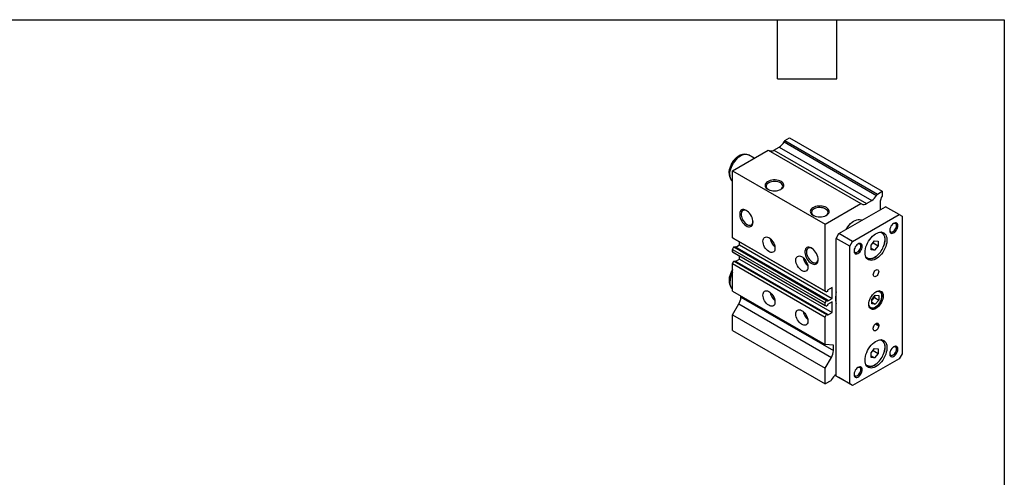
# Model space of a CAD drawing. Header units: millimetres. Extents: x 25 to 1092, y 25 to 838.
# Tile 5 of 5: x 585 to 1092, y 602 to 838. Entities that reach past the tile are written whole.
import ezdxf

# ---------------------------------------------------------------- set-up
doc = ezdxf.new("R2010")
doc.units = ezdxf.units.MM
doc.header["$LTSCALE"] = 4
doc.linetypes.add('SLD-Solid', pattern=[0])
doc.layers.add('TEXT', color=140, linetype='SLD-Solid', lineweight=25)

msp = doc.modelspace()

# ---------------------------------------------------------------- linework, layer by layer
for p, q in [((979.035, 775.79), (981.51, 777.219)), ((981.51, 777.219), (1029.239, 749.665)), ((973.428, 770.92), (976.156, 772.495)), ((976.156, 772.495), (1023.886, 744.941)), ((978.656, 775.134), (979.035, 775.79)), ((978.656, 775.134), (1026.386, 747.58)), ((979.035, 775.79), (1026.764, 748.236)), ((952.165, 760.278), (970.549, 770.891)), ((957.252, 768.607), (957.359, 768.623)), ((958.425, 768.768), (957.359, 768.623)), ((963.345, 766.733), (960.407, 768.429)), ((970.549, 770.891), (1018.279, 743.338)), ((973.428, 770.92), (1021.158, 743.366)), ((950.716, 757.115), (950.656, 757.27)), ((950.716, 757.115), (951.123, 756.119)), ((952.165, 760.278), (999.894, 732.724)), ((952.165, 725.722), (952.165, 760.278)), ((1026.386, 747.58), (1026.764, 748.236)), ((1026.764, 748.236), (1029.239, 749.665)), ((1029.239, 749.665), (1029.239, 747.216)), ((999.894, 732.724), (1018.279, 743.338)), ((1006.965, 727.825), (1031.007, 741.704)), ((1018.279, 743.338), (1018.658, 743.119)), ((1021.158, 743.366), (1023.886, 744.941)), ((1028.179, 743.688), (1028.179, 740.071)), ((1038.078, 737.622), (1031.007, 741.704)), ((1014.037, 723.743), (1038.078, 737.622)), ((1038.078, 737.622), (1039.492, 736.806)), ((1039.492, 736.806), (1039.492, 665.766)), ((999.894, 698.168), (999.894, 732.724)), ((1018.854, 734.688), (1018.743, 734.752)), ((952.165, 725.722), (999.894, 698.168)), ((952.872, 725.314), (952.165, 725.722)), ((1005.551, 725.376), (1006.965, 727.825)), ((1014.037, 723.743), (1006.965, 727.825)), ((1029.048, 728.515), (1028.94, 728.577)), ((952.165, 719.721), (952.872, 720.945)), ((952.872, 725.314), (1000.602, 697.76)), ((952.872, 720.945), (953.331, 721.211)), ((952.872, 720.945), (1000.602, 693.392)), ((953.331, 721.211), (1001.061, 693.657)), ((953.848, 720.913), (955.7, 721.982)), ((955.7, 721.982), (955.7, 723.681)), ((955.7, 721.982), (1003.43, 694.428)), ((1012.622, 721.294), (1005.551, 725.376)), ((1005.551, 654.337), (1005.551, 725.376)), ((1012.622, 721.294), (1014.037, 723.743)), ((1012.622, 650.255), (1012.622, 721.294)), ((1023.582, 721.859), (1025.35, 724.058)), ((1023.582, 719.502), (1023.582, 721.859)), ((1024.53, 723.037), (1027.118, 721.543)), ((1025.35, 724.058), (1027.118, 723.9)), ((1027.118, 721.543), (1025.35, 719.344)), ((1027.118, 723.9), (1027.118, 721.543)), ((952.165, 719.721), (999.894, 692.167)), ((952.165, 718.365), (952.165, 719.721)), ((952.165, 718.365), (999.894, 690.811)), ((952.872, 717.957), (952.165, 718.365)), ((952.872, 717.957), (1000.602, 690.403)), ((955.7, 714.633), (955.7, 716.324)), ((1023.582, 720.364), (1025.35, 719.344)), ((1025.35, 719.344), (1023.582, 719.502)), ((952.165, 712.364), (952.872, 713.588)), ((952.165, 712.364), (999.894, 684.81)), ((952.165, 698.221), (952.165, 712.364)), ((952.872, 713.588), (953.331, 713.854)), ((952.872, 713.588), (1000.602, 686.035)), ((953.331, 713.854), (1001.061, 686.3)), ((953.841, 713.56), (955.7, 714.633)), ((955.7, 714.633), (1003.43, 687.079)), ((1021.19, 715.153), (1021.299, 715.091)), ((950.716, 701.59), (950.656, 701.745)), ((950.716, 701.59), (951.123, 700.594)), ((952.165, 698.221), (999.894, 670.667)), ((956.407, 695.013), (956.407, 695.772)), ((1000.602, 697.76), (999.894, 698.168)), ((1001.061, 698.025), (1000.602, 697.76)), ((1003.43, 699.981), (1001.061, 698.613)), ((1001.061, 698.613), (1001.061, 698.025)), ((1003.43, 694.428), (1003.43, 699.981)), ((1023.936, 693.892), (1025.704, 696.091)), ((1025.212, 695.48), (1025.212, 694.88)), ((1025.704, 696.091), (1027.472, 695.933)), ((1025.876, 697.707), (1026.012, 697.774)), ((1027.472, 695.933), (1027.472, 693.576)), ((1028.027, 698.167), (1027.757, 698.322)), ((1028.027, 698.167), (1028.169, 698.074)), ((952.165, 685.973), (955.372, 691.528)), ((955.372, 691.528), (1003.102, 663.974)), ((956.407, 695.013), (1004.137, 667.459)), ((999.894, 692.167), (1000.602, 693.392)), ((999.894, 690.811), (999.894, 692.167)), ((1000.602, 690.403), (999.894, 690.811)), ((1000.602, 693.392), (1001.061, 693.657)), ((1001.061, 690.668), (1000.602, 690.403)), ((1001.061, 693.061), (1003.43, 694.428)), ((1001.061, 693.657), (1001.061, 693.061)), ((1003.43, 692.632), (1001.061, 691.264)), ((1001.061, 691.264), (1001.061, 690.668)), ((1003.43, 687.079), (1003.43, 692.632)), ((1025.212, 694.88), (1023.936, 693.293)), ((1023.936, 691.535), (1023.936, 693.892)), ((1023.936, 692.398), (1025.704, 691.377)), ((1025.704, 691.377), (1023.936, 691.535)), ((1025.212, 694.88), (1027.472, 693.576)), ((1027.472, 693.576), (1025.704, 691.377)), ((952.165, 685.973), (999.894, 658.419)), ((952.165, 677.808), (952.165, 685.973)), ((999.894, 684.81), (1000.602, 686.035)), ((1000.602, 686.035), (1001.061, 686.3)), ((1001.061, 685.712), (1003.43, 687.079)), ((1001.061, 686.3), (1001.061, 685.712)), ((1022.757, 689.662), (1023.027, 689.506)), ((1023.027, 689.506), (1022.868, 689.61)), ((999.894, 670.667), (999.894, 684.81)), ((1025.74, 681.261), (1027.472, 680.261)), ((1026.057, 681.486), (1027.472, 680.669)), ((1027.472, 680.669), (1027.472, 680.261)), ((952.165, 677.808), (999.894, 650.254)), ((1024.643, 678.628), (1024.643, 679.037)), ((1004.137, 670.288), (999.894, 670.667)), ((1004.137, 667.459), (1004.137, 670.288)), ((1029.048, 672.99), (1028.94, 673.052)), ((1023.582, 666.334), (1025.35, 668.533)), ((1023.582, 663.977), (1023.582, 666.334)), ((1023.582, 664.839), (1025.35, 663.819)), ((1024.53, 667.512), (1027.118, 666.018)), ((1025.35, 668.533), (1027.118, 668.375)), ((1027.118, 666.018), (1025.35, 663.819)), ((1027.118, 668.375), (1027.118, 666.018)), ((1039.492, 665.766), (1038.078, 663.317)), ((999.894, 658.419), (1003.102, 663.974)), ((1038.078, 663.317), (1014.037, 649.438)), ((1025.35, 663.819), (1023.582, 663.977)), ((999.894, 650.254), (999.894, 658.419)), ((1021.19, 659.629), (1021.299, 659.566)), ((1002.723, 651.887), (999.894, 650.254)), ((1003.102, 652.542), (1002.723, 651.887)), ((1012.622, 650.255), (1005.551, 654.337)), ((1006.965, 653.52), (1005.551, 654.337)), ((1014.037, 649.438), (1006.965, 653.52)), ((1014.037, 649.438), (1012.622, 650.255))]:
    msp.add_line(p, q)
at = {"flags": 128}
for points in [[(950.377, 759.04), (950.432, 759.937), (950.595, 760.878), (950.864, 761.843), (951.231, 762.812), (951.69, 763.764), (952.231, 764.678), (952.842, 765.536), (953.511, 766.319), (954.222, 767.009), (954.961, 767.593), (955.711, 768.058), (956.458, 768.395), (957.185, 768.595), (957.252, 768.607)], [(950.75, 758.235), (950.806, 759.176), (950.97, 760.162), (951.24, 761.174), (951.61, 762.193), (952.074, 763.198), (952.622, 764.17), (953.244, 765.09), (953.928, 765.94), (954.659, 766.704), (955.425, 767.367), (956.21, 767.915), (956.999, 768.338), (957.776, 768.629), (958.526, 768.781), (959.236, 768.791), (959.89, 768.659), (960.407, 768.429)], [(977.171, 754.712), (976.501, 755.035), (975.743, 755.283), (974.92, 755.449), (974.059, 755.528), (973.187, 755.517), (972.333, 755.416), (971.523, 755.228), (970.785, 754.96), (970.141, 754.621), (969.613, 754.22), (969.217, 753.772), (968.966, 753.29), (968.869, 752.789), (968.927, 752.287), (969.14, 751.799), (969.501, 751.341), (969.998, 750.927), (970.614, 750.571), (971.331, 750.284), (972.125, 750.076), (972.971, 749.953), (973.841, 749.919), (974.707, 749.976), (975.542, 750.12), (976.319, 750.349), (977.013, 750.654), (977.601, 751.025), (978.065, 751.452), (978.39, 751.919), (978.565, 752.412), (978.584, 752.915), (978.448, 753.412), (978.16, 753.888), (977.73, 754.325), (977.171, 754.712)], [(976.76, 754), (976.132, 754.3), (975.417, 754.525), (974.642, 754.668), (973.833, 754.724), (973.021, 754.69), (972.235, 754.569), (971.502, 754.363), (970.85, 754.082), (970.303, 753.734), (969.879, 753.332), (969.594, 752.892), (969.459, 752.428), (969.479, 751.958), (969.652, 751.499), (969.972, 751.067), (970.429, 750.678), (970.51, 750.623)], [(976.953, 750.623), (977.389, 750.965), (977.744, 751.388), (977.955, 751.842), (978.013, 752.311), (977.917, 752.778), (977.669, 753.225), (977.278, 753.638), (976.76, 754)], [(1000.505, 741.241), (999.836, 741.564), (999.078, 741.812), (998.254, 741.978), (997.393, 742.057), (996.521, 742.046), (995.667, 741.945), (994.858, 741.758), (994.119, 741.49), (993.476, 741.15), (992.948, 740.75), (992.552, 740.301), (992.301, 739.819), (992.203, 739.319), (992.262, 738.816), (992.475, 738.328), (992.836, 737.87), (993.332, 737.456), (993.949, 737.1), (994.666, 736.813), (995.459, 736.605), (996.305, 736.482), (997.175, 736.448), (998.042, 736.505), (998.877, 736.65), (999.654, 736.878), (1000.348, 737.183), (1000.936, 737.555), (1001.4, 737.981), (1001.724, 738.448), (1001.899, 738.941), (1001.919, 739.445), (1001.783, 739.942), (1001.495, 740.417), (1001.064, 740.855), (1000.505, 741.241)], [(1000.095, 740.53), (999.467, 740.829), (998.752, 741.054), (997.976, 741.197), (997.168, 741.253), (996.356, 741.22), (995.569, 741.098), (994.837, 740.892), (994.185, 740.611), (993.637, 740.263), (993.213, 739.862), (992.929, 739.421), (992.794, 738.958), (992.813, 738.488), (992.986, 738.028), (993.307, 737.596), (993.763, 737.207), (993.845, 737.152)], [(962.675, 733.797), (962.62, 734.538), (962.456, 735.319), (962.188, 736.115), (961.826, 736.9), (961.38, 737.65), (960.866, 738.339), (960.299, 738.946), (959.697, 739.452), (959.081, 739.839), (958.47, 740.097), (957.884, 740.215), (957.341, 740.191), (956.859, 740.025), (956.453, 739.723), (956.137, 739.295), (955.92, 738.753), (955.81, 738.116), (955.81, 737.404), (955.92, 736.64), (956.137, 735.848), (956.453, 735.054), (956.859, 734.284), (957.341, 733.562), (957.884, 732.911), (958.47, 732.352), (959.081, 731.904), (959.697, 731.58), (960.299, 731.392), (960.866, 731.344), (961.38, 731.44), (961.826, 731.674), (962.188, 732.041), (962.456, 732.528), (962.62, 733.12), (962.675, 733.797)], [(959.448, 739.624), (959.216, 739.73), (958.656, 739.897), (958.132, 739.923), (957.663, 739.808), (957.266, 739.556), (956.955, 739.176), (956.741, 738.683), (956.632, 738.093), (956.632, 737.428), (956.741, 736.712), (956.955, 735.971), (957.266, 735.232), (957.663, 734.522), (958.132, 733.865), (958.656, 733.287), (959.216, 732.807), (959.791, 732.443), (960.361, 732.209), (960.905, 732.112), (961.403, 732.157), (961.838, 732.341), (962.194, 732.658), (962.458, 733.097), (962.62, 733.641), (962.669, 734.046)], [(1000.287, 737.152), (1000.723, 737.494), (1001.079, 737.917), (1001.29, 738.371), (1001.348, 738.84), (1001.251, 739.307), (1001.003, 739.755), (1000.613, 740.167), (1000.095, 740.53)], [(1010.636, 729.944), (1010.958, 730.493), (1011.58, 731.413), (1012.264, 732.263), (1012.996, 733.027), (1013.761, 733.69), (1014.546, 734.238), (1015.335, 734.662), (1016.112, 734.952), (1016.863, 735.104), (1017.572, 735.114), (1018.226, 734.982), (1018.743, 734.752)], [(1033.138, 729.695), (1033.142, 729.656), (1033.251, 729.231), (1033.46, 728.911), (1033.759, 728.716), (1034.127, 728.659), (1034.541, 728.743), (1034.976, 728.962), (1035.404, 729.304), (1035.798, 729.746), (1036.134, 730.26), (1036.39, 730.815), (1036.551, 731.376), (1036.605, 731.906)], [(1037.371, 731.906), (1037.314, 732.438), (1037.145, 732.876), (1036.875, 733.195), (1036.517, 733.378), (1036.09, 733.416), (1035.618, 733.307), (1035.126, 733.056), (1034.641, 732.677), (1034.189, 732.191), (1033.794, 731.623), (1033.477, 731.005), (1033.256, 730.369), (1033.143, 729.75), (1033.143, 729.181), (1033.256, 728.693), (1033.477, 728.313), (1033.794, 728.06), (1034.189, 727.948), (1034.641, 727.984), (1035.126, 728.165), (1035.618, 728.482), (1036.09, 728.918), (1036.517, 729.448), (1036.875, 730.045), (1037.145, 730.677), (1037.314, 731.309), (1037.371, 731.906)], [(1036.605, 731.906), (1036.551, 732.374), (1036.39, 732.749), (1036.134, 733.009), (1035.798, 733.136), (1035.404, 733.122), (1035.048, 733.004)], [(967.792, 723.903), (967.848, 724.55), (968.015, 725.109), (968.286, 725.56), (968.651, 725.886), (969.098, 726.075), (969.611, 726.121), (970.17, 726.022), (970.755, 725.781), (971.346, 725.407), (971.921, 724.914), (972.459, 724.32), (972.94, 723.646), (973.349, 722.916), (973.668, 722.157), (973.888, 721.396), (974, 720.66), (974, 719.977), (973.888, 719.371), (973.668, 718.864), (973.349, 718.474), (972.94, 718.215), (972.459, 718.097), (971.921, 718.124), (971.346, 718.295), (970.755, 718.603), (970.17, 719.039), (969.611, 719.585), (969.098, 720.222), (968.651, 720.927), (968.286, 721.675), (968.015, 722.439), (967.848, 723.19), (967.792, 723.903)], [(1020.401, 718.027), (1020.456, 718.968), (1020.62, 719.954), (1020.89, 720.966), (1021.26, 721.985), (1021.724, 722.99), (1022.272, 723.962), (1022.894, 724.882), (1023.578, 725.732), (1024.309, 726.496), (1025.075, 727.159), (1025.86, 727.707), (1026.649, 728.13), (1027.426, 728.421), (1028.176, 728.572), (1028.886, 728.582), (1029.54, 728.451), (1030.127, 728.179), (1030.634, 727.774), (1031.052, 727.243), (1031.373, 726.595), (1031.591, 725.845), (1031.7, 725.006), (1031.7, 724.095), (1031.591, 723.129), (1031.373, 722.127), (1031.052, 721.109), (1030.634, 720.095), (1030.127, 719.104), (1029.54, 718.155), (1028.886, 717.268), (1028.176, 716.459), (1027.426, 715.744), (1026.649, 715.137), (1025.86, 714.65), (1025.075, 714.292), (1024.309, 714.071), (1023.578, 713.99), (1022.894, 714.051), (1022.272, 714.253), (1021.724, 714.592), (1021.26, 715.061), (1020.89, 715.652), (1020.62, 716.353), (1020.456, 717.15), (1020.401, 718.027)], [(1027.943, 728.54), (1028.217, 728.508), (1028.823, 728.334), (1029.358, 728.025), (1029.812, 727.587), (1030.174, 727.03), (1030.439, 726.364), (1030.6, 725.603), (1030.654, 724.762), (1030.6, 723.86), (1030.439, 722.913), (1030.174, 721.942), (1029.844, 721.042)], [(996.263, 714.407), (996.207, 715.148), (996.043, 715.93), (995.776, 716.726), (995.413, 717.511), (994.968, 718.26), (994.453, 718.949), (993.886, 719.557), (993.285, 720.062), (992.669, 720.45), (992.058, 720.707), (991.472, 720.825), (990.929, 720.801), (990.447, 720.636), (990.041, 720.334), (989.725, 719.905), (989.508, 719.363), (989.398, 718.726), (989.398, 718.014), (989.508, 717.25), (989.725, 716.459), (990.041, 715.665), (990.447, 714.894), (990.929, 714.172), (991.472, 713.521), (992.058, 712.963), (992.669, 712.514), (993.285, 712.191), (993.886, 712.002), (994.453, 711.955), (994.968, 712.05), (995.413, 712.285), (995.776, 712.651), (996.043, 713.138), (996.207, 713.73), (996.263, 714.407)], [(1014.753, 719.082), (1014.757, 719.042), (1014.866, 718.617), (1015.076, 718.298), (1015.374, 718.103), (1015.742, 718.046), (1016.156, 718.13), (1016.591, 718.349), (1017.019, 718.69), (1017.414, 719.132), (1017.749, 719.647), (1018.005, 720.202), (1018.166, 720.762), (1018.22, 721.293)], [(1018.986, 721.293), (1018.929, 721.825), (1018.761, 722.262), (1018.49, 722.581), (1018.132, 722.765), (1017.705, 722.803), (1017.233, 722.694), (1016.742, 722.443), (1016.257, 722.064), (1015.804, 721.578), (1015.409, 721.01), (1015.093, 720.391), (1014.872, 719.756), (1014.758, 719.137), (1014.758, 718.568), (1014.872, 718.08), (1015.093, 717.699), (1015.409, 717.446), (1015.804, 717.335), (1016.257, 717.371), (1016.742, 717.552), (1017.233, 717.869), (1017.705, 718.304), (1018.132, 718.835), (1018.49, 719.432), (1018.761, 720.064), (1018.929, 720.695), (1018.986, 721.293)], [(1018.22, 721.293), (1018.166, 721.761), (1018.005, 722.136), (1017.749, 722.395), (1017.414, 722.522), (1017.019, 722.509), (1016.664, 722.391)], [(984.762, 714.106), (984.819, 714.753), (984.985, 715.312), (985.256, 715.763), (985.622, 716.089), (986.069, 716.278), (986.581, 716.324), (987.14, 716.225), (987.726, 715.984), (988.316, 715.61), (988.891, 715.117), (989.429, 714.523), (989.911, 713.849), (990.319, 713.119), (990.639, 712.36), (990.859, 711.599), (990.971, 710.863), (990.971, 710.18), (990.859, 709.574), (990.639, 709.067), (990.319, 708.677), (989.911, 708.418), (989.429, 708.3), (988.891, 708.327), (988.316, 708.498), (987.726, 708.807), (987.14, 709.242), (986.581, 709.788), (986.069, 710.425), (985.622, 711.13), (985.256, 711.878), (984.985, 712.642), (984.819, 713.393), (984.762, 714.106)], [(993.036, 720.234), (992.803, 720.341), (992.244, 720.507), (991.72, 720.533), (991.251, 720.418), (990.854, 720.166), (990.542, 719.787), (990.328, 719.293), (990.219, 718.703), (990.219, 718.038), (990.328, 717.322), (990.542, 716.582), (990.854, 715.843), (991.251, 715.132), (991.72, 714.476), (992.244, 713.897), (992.803, 713.417), (993.378, 713.054), (993.948, 712.819), (994.492, 712.723), (994.991, 712.767), (995.426, 712.951), (995.782, 713.269), (996.046, 713.707), (996.208, 714.251), (996.256, 714.656)], [(1026.147, 716.106), (1026.105, 716.075), (1025.35, 715.577), (1024.596, 715.203), (1023.856, 714.962), (1023.147, 714.858), (1022.483, 714.894), (1021.877, 715.068), (1021.342, 715.377), (1020.889, 715.814), (1020.724, 716.035)], [(1024.643, 706.595), (1024.7, 707.088), (1024.868, 707.607), (1025.131, 708.111), (1025.47, 708.558), (1025.856, 708.912), (1026.259, 709.144), (1026.645, 709.236), (1026.983, 709.18), (1027.247, 708.981), (1027.414, 708.655), (1027.472, 708.228), (1027.414, 707.735), (1027.247, 707.215), (1026.983, 706.712), (1026.645, 706.265), (1026.259, 705.911), (1025.856, 705.679), (1025.47, 705.587), (1025.131, 705.642), (1024.868, 705.842), (1024.7, 706.168), (1024.643, 706.595)], [(967.792, 696.14), (967.848, 696.788), (968.015, 697.347), (968.286, 697.798), (968.651, 698.123), (969.098, 698.313), (969.611, 698.358), (970.17, 698.259), (970.755, 698.018), (971.346, 697.645), (971.921, 697.152), (972.459, 696.558), (972.94, 695.883), (973.349, 695.153), (973.668, 694.394), (973.888, 693.633), (974, 692.898), (974, 692.215), (973.888, 691.609), (973.668, 691.102), (973.349, 690.712), (972.94, 690.453), (972.459, 690.335), (971.921, 690.362), (971.346, 690.532), (970.755, 690.841), (970.17, 691.276), (969.611, 691.822), (969.098, 692.46), (968.651, 693.165), (968.286, 693.913), (968.015, 694.676), (967.848, 695.428), (967.792, 696.14)], [(1022.345, 691.387), (1022.401, 692.164), (1022.569, 692.982), (1022.842, 693.818), (1023.214, 694.644), (1023.671, 695.436), (1024.201, 696.171), (1024.788, 696.825), (1025.413, 697.38), (1026.057, 697.817), (1026.702, 698.124), (1027.327, 698.291), (1027.914, 698.314), (1028.444, 698.192), (1028.901, 697.927), (1029.272, 697.529), (1029.546, 697.01), (1029.713, 696.385), (1029.77, 695.673), (1029.713, 694.896), (1029.546, 694.078), (1029.272, 693.243), (1028.901, 692.416), (1028.444, 691.624), (1027.914, 690.889), (1027.327, 690.235), (1026.702, 689.681), (1026.057, 689.243), (1025.413, 688.936), (1024.788, 688.769), (1024.201, 688.746), (1023.671, 688.869), (1023.214, 689.133), (1022.842, 689.531), (1022.569, 690.05), (1022.401, 690.675), (1022.345, 691.387)], [(1026.012, 697.774), (1026.451, 697.947), (1027.024, 698.063), (1027.554, 698.039), (1028.025, 697.878), (1028.421, 697.583), (1028.73, 697.164), (1028.942, 696.635), (1029.049, 696.013), (1029.049, 695.318), (1028.942, 694.571), (1028.73, 693.798), (1028.421, 693.023), (1028.025, 692.271), (1027.554, 691.565), (1027.024, 690.93), (1026.451, 690.384), (1025.854, 689.947), (1025.253, 689.63), (1024.666, 689.446), (1024.112, 689.4), (1023.61, 689.493), (1023.174, 689.722), (1022.82, 690.08), (1022.559, 690.556), (1022.399, 691.134), (1022.349, 691.599)], [(1027.665, 698.322), (1027.97, 698.198), (1028.027, 698.167)], [(984.762, 686.343), (984.819, 686.991), (984.985, 687.55), (985.256, 688.001), (985.622, 688.327), (986.069, 688.516), (986.581, 688.562), (987.14, 688.462), (987.726, 688.222), (988.316, 687.848), (988.891, 687.355), (989.429, 686.761), (989.911, 686.086), (990.319, 685.356), (990.639, 684.597), (990.859, 683.836), (990.971, 683.101), (990.971, 682.418), (990.859, 681.812), (990.639, 681.305), (990.319, 680.915), (989.911, 680.656), (989.429, 680.538), (988.891, 680.565), (988.316, 680.736), (987.726, 681.044), (987.14, 681.479), (986.581, 682.025), (986.069, 682.663), (985.622, 683.368), (985.256, 684.116), (984.985, 684.88), (984.819, 685.631), (984.762, 686.343)], [(1022.868, 689.61), (1022.865, 689.613), (1022.711, 689.742)], [(1024.643, 679.037), (1024.7, 679.53), (1024.868, 680.049), (1025.131, 680.553), (1025.47, 680.999), (1025.856, 681.353), (1026.259, 681.586), (1026.645, 681.678), (1026.983, 681.622), (1027.247, 681.423), (1027.414, 681.096), (1027.472, 680.669)], [(1027.472, 680.261), (1027.414, 679.768), (1027.247, 679.249), (1026.983, 678.745), (1026.645, 678.298), (1026.259, 677.945), (1025.856, 677.712), (1025.47, 677.62), (1025.131, 677.676), (1024.868, 677.875), (1024.7, 678.201), (1024.643, 678.628)], [(1020.401, 662.502), (1020.456, 663.443), (1020.62, 664.429), (1020.89, 665.441), (1021.26, 666.46), (1021.724, 667.465), (1022.272, 668.437), (1022.894, 669.357), (1023.578, 670.207), (1024.309, 670.971), (1025.075, 671.634), (1025.86, 672.182), (1026.649, 672.606), (1027.426, 672.896), (1028.176, 673.048), (1028.886, 673.058), (1029.54, 672.926), (1030.127, 672.655), (1030.634, 672.249), (1031.052, 671.718), (1031.373, 671.071), (1031.591, 670.32), (1031.7, 669.481), (1031.7, 668.57), (1031.591, 667.604), (1031.373, 666.602), (1031.052, 665.584), (1030.634, 664.57), (1030.127, 663.579), (1029.54, 662.631), (1028.886, 661.743), (1028.176, 660.934), (1027.426, 660.219), (1026.649, 659.613), (1025.86, 659.125), (1025.075, 658.768), (1024.309, 658.546), (1023.578, 658.465), (1022.894, 658.526), (1022.272, 658.728), (1021.724, 659.067), (1021.26, 659.537), (1020.89, 660.127), (1020.62, 660.828), (1020.456, 661.625), (1020.401, 662.502)], [(1027.943, 673.015), (1028.217, 672.983), (1028.823, 672.809), (1029.358, 672.5), (1029.812, 672.062), (1030.174, 671.505), (1030.439, 670.839), (1030.6, 670.078), (1030.654, 669.237), (1030.6, 668.335), (1030.439, 667.388), (1030.174, 666.417), (1029.844, 665.517)], [(1033.138, 666.005), (1033.142, 665.965), (1033.251, 665.541), (1033.46, 665.221), (1033.759, 665.026), (1034.127, 664.969), (1034.541, 665.053), (1034.976, 665.272), (1035.404, 665.614), (1035.798, 666.055), (1036.134, 666.57), (1036.39, 667.125), (1036.551, 667.686), (1036.605, 668.216)], [(1037.371, 668.216), (1037.314, 668.748), (1037.145, 669.185), (1036.875, 669.504), (1036.517, 669.688), (1036.09, 669.726), (1035.618, 669.617), (1035.126, 669.366), (1034.641, 668.987), (1034.189, 668.501), (1033.794, 667.933), (1033.477, 667.315), (1033.256, 666.679), (1033.143, 666.06), (1033.143, 665.491), (1033.256, 665.003), (1033.477, 664.622), (1033.794, 664.369), (1034.189, 664.258), (1034.641, 664.294), (1035.126, 664.475), (1035.618, 664.792), (1036.09, 665.227), (1036.517, 665.758), (1036.875, 666.355), (1037.145, 666.987), (1037.314, 667.618), (1037.371, 668.216)], [(1036.605, 668.216), (1036.551, 668.684), (1036.39, 669.059), (1036.134, 669.318), (1035.798, 669.445), (1035.404, 669.432), (1035.048, 669.314)], [(1026.147, 660.581), (1026.105, 660.55), (1025.35, 660.052), (1024.596, 659.679), (1023.856, 659.437), (1023.147, 659.333), (1022.483, 659.369), (1021.877, 659.543), (1021.342, 659.852), (1020.889, 660.289), (1020.724, 660.511)], [(1014.753, 655.391), (1014.757, 655.352), (1014.866, 654.927), (1015.076, 654.608), (1015.374, 654.413), (1015.742, 654.356), (1016.156, 654.439), (1016.591, 654.659), (1017.019, 655), (1017.414, 655.442), (1017.749, 655.957), (1018.005, 656.512), (1018.166, 657.072), (1018.22, 657.603)], [(1018.986, 657.603), (1018.929, 658.135), (1018.761, 658.572), (1018.49, 658.891), (1018.132, 659.075), (1017.705, 659.113), (1017.233, 659.003), (1016.742, 658.753), (1016.257, 658.374), (1015.804, 657.887), (1015.409, 657.32), (1015.093, 656.701), (1014.872, 656.065), (1014.758, 655.446), (1014.758, 654.878), (1014.872, 654.39), (1015.093, 654.009), (1015.409, 653.756), (1015.804, 653.645), (1016.257, 653.68), (1016.742, 653.862), (1017.233, 654.179), (1017.705, 654.614), (1018.132, 655.145), (1018.49, 655.742), (1018.761, 656.373), (1018.929, 657.005), (1018.986, 657.603)], [(1018.22, 657.603), (1018.166, 658.071), (1018.005, 658.446), (1017.749, 658.705), (1017.414, 658.832), (1017.019, 658.819), (1016.664, 658.701)]]:
    msp.add_lwpolyline(points, dxfattribs=at)
for centre, radius, start, end in [((972.339, 778.615), 7.213, 301.95467, 331.14439), ((971.964, 772.965), 2.515, 245.68605, 305.61817), ((955.475, 758.937), 5.099, 178.84788, 199.08389), ((954.85, 757.852), 4.118, 174.66197, 229.29239), ((1020.068, 751.061), 7.213, 301.95467, 331.14439), ((1035.411, 743.437), 7.237, 148.5207, 178.01293), ((1019.693, 745.411), 2.515, 245.68605, 305.61817), ((1027.241, 725.707), 3.332, 8.56615, 59.5148), ((978.512, 726.499), 7.088, 190.05974, 229.93489), ((1018.745, 725.502), 11.962, 308.23003, 338.10572), ((995.483, 716.703), 7.088, 190.05974, 229.93489), ((1022.82, 717.984), 3.263, 239.94086, 291.69181), ((961.084, 703.113), 10.715, 146.35058, 177.84886), ((962.179, 702.327), 11.435, 151.13561, 178.08076), ((955.475, 703.413), 5.099, 178.84788, 199.08389), ((954.85, 702.327), 4.118, 174.66197, 229.29239), ((978.512, 698.737), 7.088, 190.05974, 229.93489), ((1020.69, 694.434), 15.493, 167.72842, 179.56893), ((949.198, 695.259), 7.214, 328.85627, 358.0435), ((1015.298, 694.434), 10.101, 179.33879, 195.21824), ((995.483, 688.94), 7.088, 190.05974, 229.93489), ((1021.991, 681.792), 3.401, 325.70049, 340.31517), ((1027.241, 670.182), 3.332, 8.56615, 59.5148), ((996.927, 667.705), 7.214, 328.85627, 358.0435), ((1018.745, 669.977), 11.962, 308.23003, 338.10572), ((1009.419, 649.061), 7.213, 121.95467, 151.14439), ((1022.82, 662.46), 3.263, 239.94086, 291.69181)]:
    msp.add_arc(centre, radius, start, end)
for points, knots in [([(957.229, 768.589), (957.071, 768.564), (956.658, 768.497), (955.989, 768.248), (955.227, 767.863), (954.475, 767.353), (953.751, 766.738), (953.07, 766.032), (952.444, 765.25), (951.882, 764.407), (951.393, 763.517), (950.985, 762.594), (950.666, 761.653), (950.445, 760.707), (950.339, 759.908), (950.329, 759.435), (950.326, 759.264)], [0, 0, 0, 0, 0.0448093, 0.1173288, 0.1922085, 0.2685007, 0.3451696, 0.4216322, 0.4977996, 0.5737582, 0.649669, 0.7257067, 0.8020267, 0.8788362, 0.9563183, 1, 1, 1, 1]), ([(950.326, 759.264), (950.33, 759.101), (950.34, 758.636), (950.428, 757.97), (950.588, 757.507), (950.656, 757.31)], [0, 0, 0, 0, 0.2368226, 0.6750842, 1, 1, 1, 1]), ([(1029.931, 721.137), (1029.941, 721.16), (1030.091, 721.494), (1030.302, 722.151), (1030.55, 723.09), (1030.696, 724.01), (1030.74, 724.888), (1030.709, 725.593), (1030.624, 725.972), (1030.595, 726.102)], [0, 0, 0, 0, 0.0131253, 0.1914851, 0.3699917, 0.5487043, 0.7276673, 0.9068831, 1, 1, 1, 1]), ([(1024.142, 714.947), (1024.198, 714.962), (1024.494, 715.042), (1025.045, 715.315), (1025.622, 715.637), (1025.945, 715.888), (1026.025, 715.951)], [0, 0, 0, 0, 0.0894145, 0.478877, 0.8695375, 1, 1, 1, 1]), ([(952.165, 709.28), (952.073, 709.146), (951.791, 708.734), (951.395, 707.99), (950.985, 707.07), (950.666, 706.128), (950.445, 705.183), (950.339, 704.383), (950.329, 703.91), (950.326, 703.739)], [0, 0, 0, 0, 0.0793606, 0.2433201, 0.407554, 0.5723977, 0.7382985, 0.9056519, 1, 1, 1, 1]), ([(950.326, 703.739), (950.33, 703.576), (950.34, 703.111), (950.428, 702.445), (950.588, 701.983), (950.656, 701.786)], [0, 0, 0, 0, 0.2368226, 0.6750842, 1, 1, 1, 1]), ([(1028.071, 692.279), (1028.131, 692.375), (1028.336, 692.706), (1028.611, 693.313), (1028.886, 694.072), (1029.065, 694.829), (1029.148, 695.559), (1029.129, 696.246), (1029.008, 696.87), (1028.782, 697.408), (1028.504, 697.814), (1028.269, 697.984), (1028.175, 698.052)], [0, 0, 0, 0, 0.04509173, 0.15502394, 0.26504154, 0.37523505, 0.48569601, 0.59648293, 0.70753859, 0.81830657, 0.92777936, 1, 1, 1, 1]), ([(1022.859, 689.631), (1022.886, 689.606), (1023.039, 689.467), (1023.394, 689.328), (1023.901, 689.231), (1024.453, 689.268), (1025.033, 689.427), (1025.628, 689.708), (1026.223, 690.105), (1026.799, 690.604), (1027.337, 691.193), (1027.769, 691.757), (1027.99, 692.138), (1028.071, 692.279)], [0, 0, 0, 0, 0.0218429, 0.1211828, 0.2199899, 0.3197199, 0.4213067, 0.5243744, 0.6281004, 0.7318678, 0.835497, 0.9389978, 1, 1, 1, 1]), ([(1029.931, 665.612), (1029.941, 665.635), (1030.091, 665.969), (1030.302, 666.627), (1030.55, 667.565), (1030.696, 668.485), (1030.74, 669.363), (1030.709, 670.068), (1030.624, 670.448), (1030.595, 670.577)], [0, 0, 0, 0, 0.0131253, 0.1914851, 0.3699917, 0.5487043, 0.7276673, 0.9068831, 1, 1, 1, 1]), ([(1024.142, 659.422), (1024.198, 659.437), (1024.494, 659.518), (1025.045, 659.79), (1025.622, 660.112), (1025.945, 660.363), (1026.025, 660.426)], [0, 0, 0, 0, 0.0894145, 0.478877, 0.8695375, 1, 1, 1, 1])]:
    msp.add_open_spline(points, degree=3, knots=knots)
at = {"layer": 'TEXT'}
for p, q in [((25.4, 838.2), (1092.2, 838.2)), ((975.36, 807.72), (975.36, 838.2)), ((1005.84, 807.72), (1005.84, 838.2)), ((1092.2, 838.2), (1092.2, 25.4)), ((975.36, 807.72), (1005.84, 807.72))]:
    msp.add_line(p, q, dxfattribs=at)

doc.saveas('drawing.dxf')
